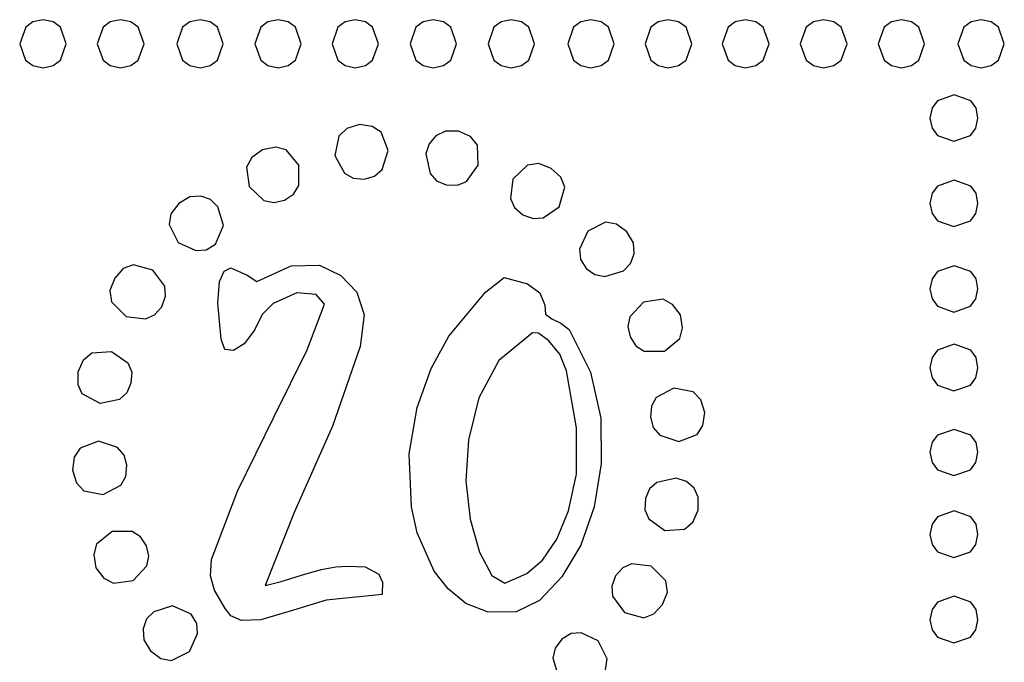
# Model space of a CAD drawing. Extents: x 48 to 160, y 6 to 137.
# Tile 10 of 14: x 92 to 126, y 78 to 100. Entities that reach past the tile are written whole.
import ezdxf

# ---------------------------------------------------------------- set-up
doc = ezdxf.new("R2010")
doc.units = 0

msp = doc.modelspace()

# ---------------------------------------------------------------- linework, layer by layer
at = {"layer": 'Layer 1'}
for p, q in [((92.159329, 100.286602), (91.905153, 100.097948)), ((92.5124, 100.35821), (92.159329, 100.286602)), ((92.864294, 100.286662), (92.5124, 100.35821)), ((93.115648, 100.098037), (92.864294, 100.286662)), ((94.841606, 100.286452), (94.590252, 100.097827)), ((95.1935, 100.358), (94.841606, 100.286452)), ((95.554634, 100.286461), (95.1935, 100.358)), ((95.1935, 100.358), (95.1935, 100.358)), ((95.812587, 100.097856), (95.554634, 100.286461)), ((97.607406, 100.286452), (97.356052, 100.097827)), ((97.9593, 100.358), (97.607406, 100.286452)), ((98.311181, 100.286461), (97.9593, 100.358)), ((97.9593, 100.358), (97.9593, 100.358)), ((98.562525, 100.097856), (98.311181, 100.286461)), ((100.317106, 100.286452), (100.065752, 100.097827)), ((100.669, 100.358), (100.317106, 100.286452)), ((101.02075, 100.286461), (100.669, 100.358)), ((100.669, 100.358), (100.669, 100.358)), ((101.272, 100.097856), (101.02075, 100.286461)), ((102.997922, 100.286602), (102.746437, 100.097948)), ((103.35, 100.35821), (102.997922, 100.286602)), ((103.701894, 100.286662), (103.35, 100.35821)), ((103.953248, 100.098037), (103.701894, 100.286662)), ((105.707106, 100.286452), (105.455752, 100.097827)), ((106.059, 100.358), (105.707106, 100.286452)), ((106.41075, 100.286461), (106.059, 100.358)), ((106.059, 100.358), (106.059, 100.358)), ((106.662, 100.097856), (106.41075, 100.286461)), ((108.416106, 100.286452), (108.164752, 100.097827)), ((108.768, 100.358), (108.416106, 100.286452)), ((109.120078, 100.286461), (108.768, 100.358)), ((108.768, 100.358), (108.768, 100.358)), ((109.371562, 100.097856), (109.120078, 100.286461)), ((111.182106, 100.286452), (110.930752, 100.097827)), ((111.534, 100.358), (111.182106, 100.286452)), ((111.886078, 100.286461), (111.534, 100.358)), ((111.534, 100.358), (111.534, 100.358)), ((112.137563, 100.097856), (111.886078, 100.286461)), ((113.863106, 100.286452), (113.611752, 100.097827)), ((114.215, 100.358), (113.863106, 100.286452)), ((114.576266, 100.286461), (114.215, 100.358)), ((114.215, 100.358), (114.215, 100.358)), ((114.834312, 100.097856), (114.576266, 100.286461)), ((116.544106, 100.286452), (116.292752, 100.097827)), ((116.896, 100.358), (116.544106, 100.286452)), ((117.257266, 100.286461), (116.896, 100.358)), ((116.896, 100.358), (116.896, 100.358)), ((117.515313, 100.097856), (117.257266, 100.286461)), ((119.254106, 100.286452), (119.002752, 100.097827)), ((119.606, 100.358), (119.254106, 100.286452)), ((119.966938, 100.286461), (119.606, 100.358)), ((119.606, 100.358), (119.606, 100.358)), ((120.22475, 100.097856), (119.966938, 100.286461)), ((121.963106, 100.286452), (121.711752, 100.097827)), ((122.315, 100.358), (121.963106, 100.286452)), ((122.66675, 100.286461), (122.315, 100.358)), ((122.315, 100.358), (122.315, 100.358)), ((122.918, 100.097856), (122.66675, 100.286461)), ((124.729106, 100.286452), (124.477752, 100.097827)), ((125.081, 100.358), (124.729106, 100.286452)), ((125.43275, 100.286461), (125.081, 100.358)), ((125.081, 100.358), (125.081, 100.358)), ((125.684, 100.097856), (125.43275, 100.286461)), ((91.905153, 100.097948), (91.69745, 99.525576)), ((93.31673, 99.525655), (93.115648, 100.098037)), ((94.590252, 100.097827), (94.38917, 99.525445)), ((96.01895, 99.525524), (95.812587, 100.097856)), ((97.356052, 100.097827), (97.15497, 99.525445)), ((98.7636, 99.525524), (98.562525, 100.097856)), ((100.065752, 100.097827), (99.86467, 99.525445)), ((101.473, 99.525524), (101.272, 100.097856)), ((102.746437, 100.097948), (102.54525, 99.525576)), ((104.15433, 99.525655), (103.953248, 100.098037)), ((105.455752, 100.097827), (105.25467, 99.525445)), ((106.863, 99.525524), (106.662, 100.097856)), ((108.164752, 100.097827), (107.96367, 99.525445)), ((109.57275, 99.525524), (109.371562, 100.097856)), ((110.930752, 100.097827), (110.72967, 99.525445)), ((112.33875, 99.525524), (112.137563, 100.097856)), ((113.611752, 100.097827), (113.41067, 99.525445)), ((115.04075, 99.525524), (114.834312, 100.097856)), ((116.292752, 100.097827), (116.09167, 99.525445)), ((117.72175, 99.525524), (117.515313, 100.097856)), ((119.002752, 100.097827), (118.80167, 99.525445)), ((120.431, 99.525524), (120.22475, 100.097856)), ((121.711752, 100.097827), (121.51067, 99.525445)), ((123.119, 99.525524), (122.918, 100.097856)), ((124.477752, 100.097827), (124.27667, 99.525445)), ((125.885, 99.525524), (125.684, 100.097856)), ((91.69745, 99.525576), (91.897222, 98.953244)), ((93.115648, 98.953273), (93.31673, 99.525655)), ((94.38917, 99.525445), (94.590252, 98.953063)), ((95.812587, 98.953152), (96.01895, 99.525524)), ((97.15497, 99.525445), (97.356052, 98.953063)), ((98.562525, 98.953152), (98.7636, 99.525524)), ((99.86467, 99.525445), (100.065752, 98.953063)), ((101.272, 98.953152), (101.473, 99.525524)), ((102.54525, 99.525576), (102.746437, 98.953244)), ((103.953248, 98.953273), (104.15433, 99.525655)), ((105.25467, 99.525445), (105.455752, 98.953063)), ((106.662, 98.953152), (106.863, 99.525524)), ((107.96367, 99.525445), (108.164752, 98.953063)), ((109.371562, 98.953152), (109.57275, 99.525524)), ((110.72967, 99.525445), (110.930752, 98.953063)), ((112.137563, 98.953152), (112.33875, 99.525524)), ((113.41067, 99.525445), (113.611752, 98.953063)), ((114.834312, 98.953152), (115.04075, 99.525524)), ((116.09167, 99.525445), (116.292752, 98.953063)), ((117.515313, 98.953152), (117.72175, 99.525524)), ((118.80167, 99.525445), (119.002752, 98.953063)), ((120.22475, 98.953152), (120.431, 99.525524)), ((121.51067, 99.525445), (121.711752, 98.953063)), ((122.918, 98.953152), (123.119, 99.525524)), ((124.27667, 99.525445), (124.477752, 98.953063)), ((125.684, 98.953152), (125.885, 99.525524)), ((91.897222, 98.953244), (92.152389, 98.764639)), ((92.864294, 98.764648), (93.115648, 98.953273)), ((94.590252, 98.953063), (94.841606, 98.764438)), ((95.554634, 98.764498), (95.812587, 98.953152)), ((97.356052, 98.953063), (97.607406, 98.764438)), ((98.311181, 98.764498), (98.562525, 98.953152)), ((100.065752, 98.953063), (100.317106, 98.764438)), ((101.02075, 98.764498), (101.272, 98.953152)), ((102.746437, 98.953244), (102.997922, 98.764639)), ((103.701894, 98.764648), (103.953248, 98.953273)), ((105.455752, 98.953063), (105.707106, 98.764438)), ((106.41075, 98.764498), (106.662, 98.953152)), ((108.164752, 98.953063), (108.416106, 98.764438)), ((109.120078, 98.764498), (109.371562, 98.953152)), ((110.930752, 98.953063), (111.182106, 98.764438)), ((111.886078, 98.764498), (112.137563, 98.953152)), ((113.611752, 98.953063), (113.863106, 98.764438)), ((114.576266, 98.764498), (114.834312, 98.953152)), ((116.292752, 98.953063), (116.544106, 98.764438)), ((117.257266, 98.764498), (117.515313, 98.953152)), ((119.002752, 98.953063), (119.254106, 98.764438)), ((119.966938, 98.764498), (120.22475, 98.953152)), ((121.711752, 98.953063), (121.963106, 98.764438)), ((122.66675, 98.764498), (122.918, 98.953152)), ((124.477752, 98.953063), (124.729106, 98.764438)), ((125.43275, 98.764498), (125.684, 98.953152)), ((92.152389, 98.764639), (92.5124, 98.6931)), ((92.5124, 98.6931), (92.864294, 98.764648)), ((92.5124, 98.6931), (92.5124, 98.6931)), ((94.841606, 98.764438), (95.1935, 98.69289)), ((95.1935, 98.69289), (95.554634, 98.764498)), ((97.607406, 98.764438), (97.9593, 98.69289)), ((97.9593, 98.69289), (98.311181, 98.764498)), ((100.317106, 98.764438), (100.669, 98.69289)), ((100.669, 98.69289), (101.02075, 98.764498)), ((102.997922, 98.764639), (103.35, 98.6931)), ((103.35, 98.6931), (103.701894, 98.764648)), ((103.35, 98.6931), (103.35, 98.6931)), ((105.707106, 98.764438), (106.059, 98.69289)), ((106.059, 98.69289), (106.41075, 98.764498)), ((108.416106, 98.764438), (108.768, 98.69289)), ((108.768, 98.69289), (109.120078, 98.764498)), ((111.182106, 98.764438), (111.534, 98.69289)), ((111.534, 98.69289), (111.886078, 98.764498)), ((113.863106, 98.764438), (114.215, 98.69289)), ((114.215, 98.69289), (114.576266, 98.764498)), ((116.544106, 98.764438), (116.896, 98.69289)), ((116.896, 98.69289), (117.257266, 98.764498)), ((119.254106, 98.764438), (119.606, 98.69289)), ((119.606, 98.69289), (119.966938, 98.764498)), ((121.963106, 98.764438), (122.315, 98.69289)), ((122.315, 98.69289), (122.66675, 98.764498)), ((124.729106, 98.764438), (125.081, 98.69289)), ((125.081, 98.69289), (125.43275, 98.764498)), ((123.567095, 97.546625), (123.375692, 97.295281)), ((124.146014, 97.7477), (123.567095, 97.546625)), ((124.719703, 97.546625), (124.146014, 97.7477)), ((124.90457, 97.295281), (124.719703, 97.546625)), ((123.375692, 97.295281), (123.303, 96.9434)), ((124.96811, 96.9434), (124.90457, 97.295281)), ((123.303, 96.9434), (123.374548, 96.591506)), ((123.303, 96.9434), (123.303, 96.9434)), ((124.896562, 96.591506), (124.96811, 96.9434)), ((103.061052, 96.577812), (102.781917, 96.318962)), ((103.491, 96.7176), (103.061052, 96.577812)), ((103.939344, 96.654861), (103.491, 96.7176)), ((103.491, 96.7176), (103.491, 96.7176)), ((104.251755, 96.453886), (103.939344, 96.654861)), ((104.496542, 95.81449), (104.251755, 96.453886)), ((106.482445, 96.4918), (106.143779, 96.322467)), ((106.934, 96.4918), (106.482445, 96.4918)), ((107.349302, 96.298665), (106.934, 96.4918)), ((106.934, 96.4918), (106.934, 96.4918)), ((123.374548, 96.591506), (123.563173, 96.340152)), ((124.707937, 96.340152), (124.896562, 96.591506)), ((102.781917, 96.318962), (102.644334, 95.64516)), ((106.143779, 96.322467), (105.910946, 96.054356)), ((107.590167, 96.004971), (107.349302, 96.298665)), ((123.563173, 96.340152), (124.135555, 96.13907)), ((124.135555, 96.13907), (124.707937, 96.340152)), ((100.132, 95.8427), (99.759599, 95.570731)), ((100.587408, 95.92957), (100.132, 95.8427)), ((100.132, 95.8427), (100.132, 95.8427)), ((100.953766, 95.839168), (100.587408, 95.92957)), ((101.391625, 95.306465), (100.953766, 95.839168)), ((104.280891, 95.153927), (104.496542, 95.81449)), ((105.910946, 96.054356), (105.805113, 95.701579)), ((107.611334, 95.306468), (107.590167, 96.004971)), ((99.759599, 95.570731), (99.576375, 95.243861)), ((102.644334, 95.64516), (102.972417, 95.034855)), ((105.805113, 95.701579), (105.946224, 95.024246)), ((99.576375, 95.243861), (99.666333, 94.565646)), ((101.390171, 94.604435), (101.391625, 95.306465)), ((104.017755, 94.926495), (104.280891, 95.153927)), ((107.216223, 94.742024), (107.611334, 95.306468)), ((109.332334, 95.306529), (108.824334, 94.826752)), ((109.727445, 95.362973), (109.332334, 95.306529)), ((110.150778, 95.19364), (109.727445, 95.362973)), ((110.484594, 94.895104), (110.150778, 95.19364)), ((102.972417, 95.034855), (103.275365, 94.863317)), ((103.275365, 94.863317), (103.660334, 94.826716)), ((103.660334, 94.826716), (104.017755, 94.926495)), ((105.946224, 95.024246), (106.172002, 94.770246)), ((106.172002, 94.770246), (106.510668, 94.629135)), ((106.895196, 94.611496), (107.216223, 94.742024)), ((108.824334, 94.826752), (108.739667, 94.149419)), ((110.619972, 94.541005), (110.484594, 94.895104)), ((124.146014, 94.784375), (123.567095, 94.583281)), ((124.719703, 94.583281), (124.146014, 94.784375)), ((99.666333, 94.565646), (100.179624, 94.088513)), ((101.207388, 94.302373), (101.390171, 94.604435)), ((106.510668, 94.629135), (106.895196, 94.611496)), ((110.433, 93.8672), (110.619972, 94.541005)), ((123.567095, 94.583281), (123.375692, 94.331914)), ((124.90457, 94.331914), (124.719703, 94.583281)), ((97.606479, 94.212833), (97.22548, 93.98)), ((97.987479, 94.234), (97.606479, 94.212833)), ((98.326145, 94.114055), (97.987479, 94.234)), ((98.580145, 93.867111), (98.326145, 94.114055)), ((100.179624, 94.088513), (100.525567, 94.012996)), ((100.525567, 94.012996), (100.893999, 94.09292)), ((100.893999, 94.09292), (101.207388, 94.302373)), ((108.739667, 94.149419), (108.880778, 93.838975)), ((123.375692, 94.331914), (123.303, 93.98)), ((124.96811, 93.98), (124.90457, 94.331914)), ((97.22548, 93.98), (96.950313, 93.623695)), ((98.7777, 93.218), (98.580145, 93.867111)), ((108.880778, 93.838975), (109.163, 93.584975)), ((109.87225, 93.482647), (110.433, 93.8672)), ((110.433, 93.8672), (110.433, 93.8672)), ((123.303, 93.98), (123.374548, 93.628106)), ((123.303, 93.98), (123.303, 93.98)), ((124.896562, 93.628106), (124.96811, 93.98)), ((96.950313, 93.623695), (96.886814, 93.246223)), ((109.163, 93.584975), (109.524281, 93.458392)), ((109.524281, 93.458392), (109.87225, 93.482647)), ((123.374548, 93.628106), (123.563173, 93.376752)), ((123.563173, 93.376752), (124.135555, 93.17567)), ((124.135555, 93.17567), (124.707937, 93.376752)), ((124.707937, 93.376752), (124.896562, 93.628106)), ((96.886814, 93.246223), (97.197258, 92.625335)), ((98.495479, 92.568891), (98.7777, 93.218)), ((98.7777, 93.218), (98.7777, 93.218)), ((111.421335, 93.020442), (111.139113, 92.399554)), ((112.042223, 93.330886), (111.421335, 93.020442)), ((112.419695, 93.267387), (112.042223, 93.330886)), ((112.776, 92.99222), (112.419695, 93.267387)), ((113.008833, 92.611221), (112.776, 92.99222)), ((97.197258, 92.625335), (97.818146, 92.343113)), ((97.818146, 92.343113), (98.167396, 92.371335)), ((98.167396, 92.371335), (98.495479, 92.568891)), ((111.139113, 92.399554), (111.167335, 92.050304)), ((113.03, 92.230221), (113.008833, 92.611221)), ((111.167335, 92.050304), (111.364891, 91.722221)), ((112.910055, 91.891555), (113.03, 92.230221)), ((95.294429, 91.71746), (94.995893, 91.383644)), ((95.648528, 91.852838), (95.294429, 91.71746)), ((96.322333, 91.665866), (95.648528, 91.852838)), ((96.731555, 91.104949), (96.322333, 91.665866)), ((98.636578, 91.270689), (98.802383, 91.626994)), ((98.802383, 91.626994), (99.031689, 91.750466)), ((99.031689, 91.750466), (99.596133, 91.496466)), ((99.9348, 91.2707), (101.127187, 91.817505)), ((101.127187, 91.817505), (102.10791, 91.835144)), ((102.10791, 91.835144), (102.85227, 91.475311)), ((111.364891, 91.722221), (111.668111, 91.517615)), ((112.014, 91.44), (112.663111, 91.637555)), ((112.663111, 91.637555), (112.910055, 91.891555)), ((124.146014, 91.821075), (123.567095, 91.619981)), ((124.719703, 91.619981), (124.146014, 91.821075)), ((94.995893, 91.383644), (94.82656, 90.960311)), ((99.596133, 91.496466), (99.9348, 91.2707)), ((102.85227, 91.475311), (103.40613, 90.903811)), ((107.865554, 90.903822), (108.514665, 91.411822)), ((108.514665, 91.411822), (109.333109, 91.186044)), ((111.668111, 91.517615), (112.014, 91.44)), ((112.014, 91.44), (112.014, 91.44)), ((123.375692, 91.368614), (123.303, 91.0167)), ((123.567095, 91.619981), (123.375692, 91.368614)), ((124.90457, 91.368614), (124.719703, 91.619981)), ((124.96811, 91.0167), (124.90457, 91.368614)), ((94.82656, 90.960311), (94.883004, 90.5652)), ((96.758895, 90.757022), (96.731555, 91.104949)), ((98.580133, 90.522798), (98.636578, 91.270689)), ((99.9348, 91.2707), (99.9348, 91.2707)), ((109.333109, 91.186044), (109.756442, 90.8756)), ((123.303, 91.0167), (123.374548, 90.664806)), ((123.303, 91.0167), (123.303, 91.0167)), ((124.896562, 90.664806), (124.96811, 91.0167)), ((96.632777, 90.395866), (96.758895, 90.757022)), ((101.317687, 90.875575), (100.499243, 90.508686)), ((101.99502, 90.81913), (101.317687, 90.875575)), ((102.277242, 90.480464), (101.99502, 90.81913)), ((103.40613, 90.903811), (103.653074, 90.117117)), ((106.595554, 89.379822), (107.865554, 90.903822)), ((109.756442, 90.8756), (109.925775, 90.452267)), ((114.039923, 90.653365), (113.361597, 90.558125)), ((114.366823, 90.476748), (114.039923, 90.653365)), ((123.374548, 90.664806), (123.563173, 90.413452)), ((124.707937, 90.413452), (124.896562, 90.664806)), ((94.883004, 90.5652), (95.391, 90.0572)), ((96.378777, 90.113644), (96.632777, 90.395866)), ((98.693022, 89.266909), (98.580133, 90.522798)), ((100.499243, 90.508686), (100.121771, 90.127686)), ((101.684576, 88.900024), (102.277242, 90.480464)), ((109.925775, 90.452267), (109.953997, 90.141823)), ((113.361597, 90.558125), (112.884418, 90.050122)), ((114.63878, 90.113599), (114.366823, 90.476748)), ((123.563173, 90.413452), (124.135555, 90.21237)), ((124.135555, 90.21237), (124.707937, 90.413452)), ((95.391, 90.0572), (96.068333, 89.972533)), ((95.391, 90.0572), (95.391, 90.0572)), ((96.068333, 89.972533), (96.378777, 90.113644)), ((100.121771, 90.127686), (99.850132, 89.577353)), ((103.653074, 90.117117), (103.519019, 89.012921)), ((109.953997, 90.141823), (110.179775, 89.97249)), ((110.179775, 89.97249), (110.490219, 89.831379)), ((112.884418, 90.050122), (112.808951, 89.710786)), ((114.716389, 89.658351), (114.63878, 90.113599)), ((99.850132, 89.577353), (99.493827, 89.108159)), ((110.490219, 89.831379), (110.772441, 89.605601)), ((110.772441, 89.605601), (111.513274, 88.120409)), ((112.808951, 89.710786), (112.889, 89.3516)), ((114.619374, 89.292069), (114.716389, 89.658351)), ((98.820022, 88.910603), (98.693022, 89.266909)), ((105.981718, 88.254465), (106.595554, 89.379822)), ((109.502554, 89.492738), (108.338388, 88.533182)), ((109.710693, 89.478627), (109.502554, 89.492738)), ((110.066998, 89.210516), (109.710693, 89.478627)), ((112.889, 89.3516), (113.089201, 89.038234)), ((112.889, 89.3516), (112.889, 89.3516)), ((114.081387, 88.854183), (114.619374, 89.292069)), ((99.116355, 88.871798), (98.820022, 88.910603)), ((99.493827, 89.108159), (99.116355, 88.871798)), ((100.527466, 86.585804), (101.684576, 88.900024)), ((103.519019, 89.012921), (102.559464, 86.247141)), ((110.451525, 88.751907), (110.066998, 89.210516)), ((113.089201, 89.038234), (113.384652, 88.855506)), ((123.567095, 88.894322), (123.375692, 88.639178)), ((124.146014, 89.094075), (123.567095, 88.894322)), ((124.719703, 88.886391), (124.146014, 89.094075)), ((93.7259, 88.138055), (93.914636, 88.553892)), ((93.914636, 88.553892), (94.198622, 88.797749)), ((94.198622, 88.797749), (94.88301, 88.84361)), ((94.88301, 88.84361), (95.447454, 88.448499)), ((110.687886, 88.166296), (110.451525, 88.751907)), ((113.384652, 88.855506), (114.081387, 88.854183)), ((123.375692, 88.639178), (123.303, 88.2792)), ((124.90457, 88.632238), (124.719703, 88.886391)), ((124.96811, 88.2792), (124.90457, 88.632238)), ((95.447454, 88.448499), (95.588565, 88.127472)), ((105.494884, 86.896272), (105.981718, 88.254465)), ((108.338388, 88.533182), (107.639884, 87.234958)), ((123.303, 88.2792), (123.374548, 87.927306)), ((123.303, 88.2792), (123.303, 88.2792)), ((124.896562, 87.927306), (124.96811, 88.2792)), ((93.7259, 87.6865), (93.7259, 88.138055)), ((95.588565, 88.127472), (95.560343, 87.742944)), ((111.026552, 86.19427), (110.687886, 88.166296)), ((111.513274, 88.120409), (111.873111, 86.529381)), ((123.374548, 87.927306), (123.563173, 87.675952)), ((124.707937, 87.675952), (124.896562, 87.927306)), ((93.867011, 87.376055), (93.7259, 87.6865)), ((93.7259, 87.6865), (93.7259, 87.6865)), ((95.560343, 87.742944), (95.419232, 87.404278)), ((114.413, 87.5736), (113.802695, 87.245517)), ((115.086681, 87.446617), (114.413, 87.5736)), ((114.413, 87.5736), (114.413, 87.5736)), ((123.563173, 87.675952), (124.135555, 87.47487)), ((124.135555, 87.47487), (124.707937, 87.675952)), ((94.487899, 87.037389), (93.867011, 87.376055)), ((95.165232, 87.1785), (94.487899, 87.037389)), ((95.419232, 87.404278), (95.165232, 87.1785)), ((107.639884, 87.234958), (107.276524, 85.77446)), ((113.802695, 87.245517), (113.631157, 86.942569)), ((115.345673, 87.168797), (115.086681, 87.446617)), ((105.21619, 85.291132), (105.494884, 86.896272)), ((113.631157, 86.942569), (113.594556, 86.5576)), ((115.485446, 86.726933), (115.345673, 87.168797)), ((99.257466, 83.989364), (100.527466, 86.585804)), ((111.873111, 86.529381), (111.887222, 84.938355)), ((113.594556, 86.5576), (113.694326, 86.200249)), ((115.422716, 86.278632), (115.485446, 86.726933)), ((102.559464, 86.247141), (101.233024, 83.255591)), ((111.026552, 84.582076), (111.026552, 86.19427)), ((113.694326, 86.200249), (113.921757, 85.937155)), ((115.221743, 85.966259), (115.422716, 86.278632)), ((113.921757, 85.937155), (114.582333, 85.72152)), ((114.582333, 85.72152), (115.221743, 85.966259)), ((123.567095, 85.943316), (123.375692, 85.694757)), ((124.146014, 86.1378), (123.567095, 85.943316)), ((124.719703, 85.935384), (124.146014, 86.1378)), ((124.90457, 85.687818), (124.719703, 85.935384)), ((93.792057, 85.483841), (93.591084, 85.171468)), ((94.431467, 85.72858), (93.792057, 85.483841)), ((95.092043, 85.512945), (94.431467, 85.72858)), ((95.319474, 85.249851), (95.092043, 85.512945)), ((107.276524, 85.77446), (107.188329, 84.356298)), ((123.375692, 85.694757), (123.303, 85.344)), ((124.96811, 85.344), (124.90457, 85.687818)), ((93.591084, 85.171468), (93.528354, 84.723167)), ((95.419244, 84.8925), (95.319474, 85.249851)), ((105.297329, 83.453162), (105.21619, 85.291132)), ((123.303, 85.344), (123.374548, 84.992106)), ((123.303, 85.344), (123.303, 85.344)), ((124.896562, 84.992106), (124.96811, 85.344)), ((95.382643, 84.507531), (95.419244, 84.8925)), ((111.887222, 84.938355), (111.647333, 83.453161)), ((123.374548, 84.992106), (123.563173, 84.740752)), ((124.707937, 84.740752), (124.896562, 84.992106)), ((93.528354, 84.723167), (93.668142, 84.281303)), ((95.211105, 84.204583), (95.382643, 84.507531)), ((110.751385, 83.3156), (111.026552, 84.582076)), ((123.563173, 84.740752), (124.135555, 84.53967)), ((124.135555, 84.53967), (124.707937, 84.740752)), ((93.668142, 84.281303), (93.927007, 84.003483)), ((94.6008, 83.8765), (95.211105, 84.204583)), ((107.188329, 84.356298), (107.332968, 83.019271)), ((113.819779, 84.299855), (113.565779, 84.074077)), ((114.497112, 84.440966), (113.819779, 84.299855)), ((114.849889, 84.335133), (114.497112, 84.440966)), ((115.118, 84.1023), (114.849889, 84.335133)), ((115.259111, 83.791855), (115.118, 84.1023)), ((115.118, 84.1023), (115.118, 84.1023)), ((93.927007, 84.003483), (94.6008, 83.8765)), ((94.6008, 83.8765), (94.6008, 83.8765)), ((98.354356, 81.618704), (99.257466, 83.989364)), ((113.565779, 84.074077), (113.424668, 83.735411)), ((115.259111, 83.3403), (115.259111, 83.791855)), ((105.494884, 82.550052), (105.297329, 83.453162)), ((111.647333, 83.453161), (111.178139, 82.123189)), ((113.424668, 83.735411), (113.407029, 83.350883)), ((101.233024, 83.255591), (100.217024, 80.715591)), ((110.349219, 82.324296), (110.751385, 83.3156)), ((113.407029, 83.350883), (113.537557, 83.029856)), ((115.070375, 82.924464), (115.259111, 83.3403)), ((123.567095, 83.108764), (123.375692, 82.853606)), ((124.146014, 83.308513), (123.567095, 83.108764)), ((124.719703, 83.100805), (124.146014, 83.308513)), ((124.90457, 82.846642), (124.719703, 83.100805)), ((107.332968, 83.019271), (107.668106, 81.872748)), ((113.537557, 83.029856), (114.102001, 82.634745)), ((114.786389, 82.680606), (115.070375, 82.924464)), ((123.375692, 82.853606), (123.303, 82.4936)), ((124.96811, 82.4936), (124.90457, 82.846642)), ((94.904213, 82.595917), (94.366226, 82.158031)), ((95.600948, 82.594594), (94.904213, 82.595917)), ((95.896399, 82.411866), (95.600948, 82.594594)), ((96.0966, 82.0985), (95.896399, 82.411866)), ((106.08755, 81.223612), (105.494884, 82.550052)), ((114.102001, 82.634745), (114.786389, 82.680606)), ((123.303, 82.4936), (123.374548, 82.141706)), ((123.303, 82.4936), (123.303, 82.4936)), ((124.896562, 82.141706), (124.96811, 82.4936)), ((94.366226, 82.158031), (94.269211, 81.791749)), ((96.184635, 81.739314), (96.0966, 82.0985)), ((96.0966, 82.0985), (96.0966, 82.0985)), ((109.848276, 81.604632), (110.349219, 82.324296)), ((111.178139, 82.123189), (110.518443, 81.026051)), ((123.374548, 82.141706), (123.563173, 81.890352)), ((124.707937, 81.890352), (124.896562, 82.141706)), ((94.269211, 81.791749), (94.34682, 81.336501)), ((96.112924, 81.399978), (96.184635, 81.739314)), ((107.668106, 81.872748), (108.094638, 81.071943)), ((123.563173, 81.890352), (124.135555, 81.68927)), ((124.135555, 81.68927), (124.707937, 81.890352)), ((95.634465, 80.891975), (96.112924, 81.399978)), ((98.326134, 81.05426), (98.354356, 81.618704)), ((102.672356, 81.364702), (103.095689, 81.392924)), ((103.095689, 81.392924), (103.688355, 81.364702)), ((109.304999, 81.138966), (109.848276, 81.604632)), ((112.945667, 81.477567), (112.635223, 81.336456)), ((113.623, 81.3929), (112.945667, 81.477567)), ((114.130996, 80.8849), (113.623, 81.3929)), ((113.623, 81.3929), (113.623, 81.3929)), ((94.34682, 81.336501), (94.619946, 80.973352)), ((98.463717, 80.553315), (98.326134, 81.05426)), ((100.781468, 80.856702), (101.487023, 81.08248)), ((101.487023, 81.08248), (102.164356, 81.280035)), ((102.164356, 81.280035), (102.672356, 81.364702)), ((103.688355, 81.364702), (104.168132, 81.110702)), ((104.168132, 81.110702), (104.29866, 80.832007)), ((106.574387, 80.60625), (106.08755, 81.223612)), ((108.094638, 81.071943), (108.543, 80.8003)), ((108.543, 80.8003), (109.304999, 81.138966)), ((110.518443, 81.026051), (109.749055, 80.197031)), ((112.381223, 81.054234), (112.255105, 80.693078)), ((112.635223, 81.336456), (112.381223, 81.054234)), ((94.619946, 80.973352), (94.949629, 80.796735)), ((94.949629, 80.796735), (95.634465, 80.891975)), ((100.217024, 80.715591), (100.781468, 80.856702)), ((104.29866, 80.832007), (104.281021, 80.405147)), ((108.543, 80.8003), (108.543, 80.8003)), ((112.255105, 80.693078), (112.282445, 80.345151)), ((114.18744, 80.489789), (114.130996, 80.8849)), ((98.834134, 79.92537), (98.463717, 80.553315)), ((104.281021, 80.405147), (102.333691, 80.207592)), ((107.18822, 80.094722), (106.574387, 80.60625)), ((112.282445, 80.345151), (112.691667, 79.784234)), ((114.018107, 80.066456), (114.18744, 80.489789)), ((124.146014, 80.345175), (123.567095, 80.145422)), ((124.719703, 80.137491), (124.146014, 80.345175)), ((96.9997, 80.0101), (96.350589, 79.812545)), ((97.648809, 79.727879), (96.9997, 80.0101)), ((96.9997, 80.0101), (96.9997, 80.0101)), ((102.333691, 80.207592), (101.204801, 79.868926)), ((107.967862, 79.794861), (107.18822, 80.094722)), ((109.749055, 80.197031), (108.938, 79.8125)), ((113.719571, 79.73264), (114.018107, 80.066456)), ((123.567095, 80.145422), (123.375692, 79.890278)), ((124.90457, 79.883338), (124.719703, 80.137491)), ((96.350589, 79.812545), (96.103645, 79.558546)), ((97.846365, 79.399796), (97.648809, 79.727879)), ((99.031689, 79.67137), (98.834134, 79.92537)), ((99.398578, 79.502037), (99.031689, 79.67137)), ((101.204801, 79.868926), (100.075911, 79.53026)), ((108.938, 79.8125), (107.967862, 79.794861)), ((108.938, 79.8125), (108.938, 79.8125)), ((112.691667, 79.784234), (113.365472, 79.597262)), ((113.365472, 79.597262), (113.719571, 79.73264)), ((123.375692, 79.890278), (123.303, 79.5303)), ((124.96811, 79.5303), (124.90457, 79.883338)), ((96.103645, 79.558546), (95.9837, 79.219879)), ((97.874587, 79.050546), (97.846365, 79.399796)), ((100.075911, 79.53026), (99.398578, 79.502037)), ((123.303, 79.5303), (123.374548, 79.178406)), ((123.303, 79.5303), (123.303, 79.5303)), ((124.896562, 79.178406), (124.96811, 79.5303)), ((95.9837, 79.219879), (96.004867, 78.838879)), ((97.592365, 78.429658), (97.874587, 79.050546)), ((110.84575, 79.050478), (110.517667, 78.852922)), ((111.195, 79.0787), (110.84575, 79.050478)), ((111.787665, 78.796476), (111.195, 79.0787)), ((111.195, 79.0787), (111.195, 79.0787)), ((123.374548, 79.178406), (123.563173, 78.927052)), ((124.707937, 78.927052), (124.896562, 79.178406)), ((96.004867, 78.838879), (96.2377, 78.45788)), ((110.517667, 78.852922), (110.288362, 78.549533)), ((112.098109, 78.175588), (111.787665, 78.796476)), ((123.563173, 78.927052), (124.135555, 78.72597)), ((124.135555, 78.72597), (124.707937, 78.927052)), ((96.2377, 78.45788), (96.594005, 78.182713)), ((96.971477, 78.119214), (97.592365, 78.429658)), ((110.288362, 78.549533), (110.207223, 78.203811)), ((96.594005, 78.182713), (96.971477, 78.119214)), ((110.207223, 78.203811), (110.404778, 77.5547)), ((112.03461, 77.798116), (112.098109, 78.175588))]:
    msp.add_line(p, q, dxfattribs=at)

doc.saveas('drawing.dxf')
